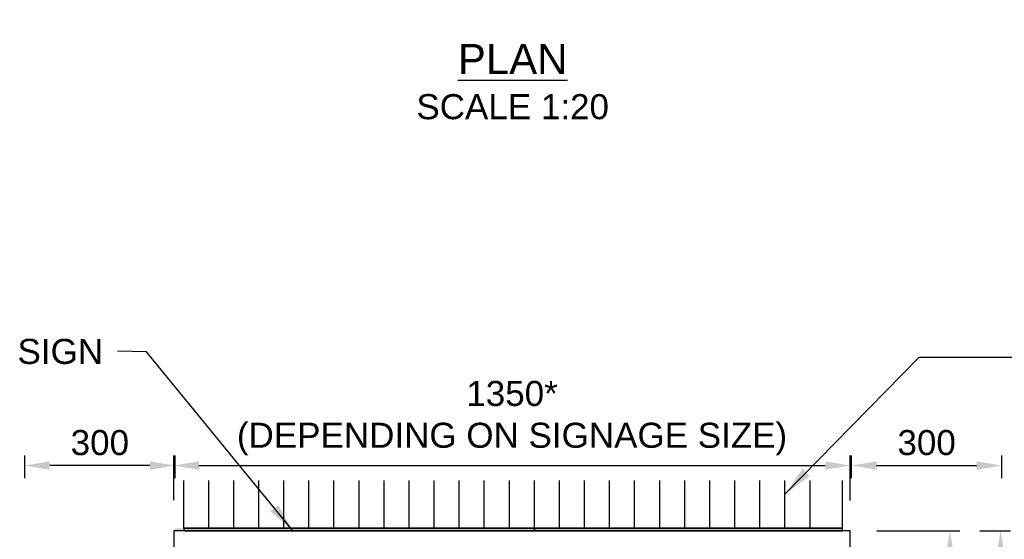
# Model space of a CAD drawing. Header units: metres. Extents: x -4024927 to 10167049, y -539908 to 13839353.
# Tile 93 of 211: x 1374403 to 1376368, y -64178 to -63141. Entities that reach past the tile are written whole.
import ezdxf
from ezdxf import colors
from ezdxf.entities.mleader import LeaderData, LeaderLine
from ezdxf.math import Vec2, Vec3

# ---------------------------------------------------------------- set-up
doc = ezdxf.new("R2010")
doc.units = ezdxf.units.M
doc.linetypes.add('CONTIUOUS', pattern=[0])
doc.layers.add('.', color=7, linetype='Continuous', plot=False)
for name, color, linetype in [('C-ANNO-DIMS', 1, 'Continuous'), ('C-DETL-DIMS', 2, 'Continuous'), ('C-DETL-SIGN-EDGE', 2, 'Continuous'), ('E-DETL-GRPH-07CN', 2, 'Continuous'), ('EL-AGLI-EQUP-PAPI-N-RefEdit0', 1, 'CONTIUOUS'), ('s-text', 2, 'Continuous'), ('Z0000T_GTEXT', 2, 'Continuous')]:
    doc.layers.add(name, color=color, linetype=linetype)
doc.styles.add('Arial', font='arial.ttf')
doc.styles.get("Standard").update_dxf_attribs({"font": 'arial.ttf'})
doc.dimstyles.new('WSA_Dim-20', dxfattribs={"dimscale": 20, "dimtxt": 3.5, "dimasz": 3, "dimexe": 1, "dimexo": 3, "dimgap": 1, "dimtad": 1, "dimdec": 0, "dimrnd": 1, "dimzin": 0, "dimdsep": 46, "dimtxsty": 'Arial', "dimcen": 0, "dimclrd": 1, "dimclre": 8, "dimclrt": 2, "dimadec": 3, "dimazin": 0, "dimtfac": 0.3333, "dimtdec": 0, "dimtix": 1, "dimtmove": 0, "dimatfit": 3, "dimfxl": 5, "dimtfill": 1, "dimtolj": 1, "dimtzin": 0, "dimarcsym": 1})

# ---------------------------------------------------------------- blocks, each defined once
blk = doc.blocks.new('*D1219')
at = {"layer": 'C-ANNO-DIMS', "color": 8, "lineweight": -2, "transparency": 16777216}
for p, q in [((1374710.5, -64099.5), (1374710.5, -64010.7)), ((1376060.5, -64100.7), (1376060.5, -64010.7))]:
    blk.add_line(p, q, dxfattribs=at)
at = {"layer": 'C-ANNO-DIMS', "color": 1, "lineweight": -2, "transparency": 16777216}
blk.add_line((1374760.5, -64030.7), (1376010.5, -64030.7), dxfattribs=at)
at = {"layer": 'C-ANNO-DIMS', "color": 1, "transparency": 16777216}
for points in [[(1374760.5, -64022.4), (1374760.5, -64039), (1374710.5, -64030.7)], [(1376010.5, -64022.4), (1376010.5, -64039), (1376060.5, -64030.7)]]:
    blk.add_solid(points, dxfattribs=at)
at = {"layer": 'Defpoints', "color": 0, "transparency": 16777216}
for p in [(1376060.5, -64030.7), (1374710.5, -64159.5), (1376060.5, -64160.7)]:
    blk.add_point(p, dxfattribs=at)
at = {"layer": 'C-ANNO-DIMS', "color": 2, "transparency": 16777216, "insert": (1375385.5, -63936.1), "char_height": 50, "attachment_point": 5, "style": 'Arial', "bg_fill": 3, "box_fill_scale": 1.1, "bg_fill_color": 256, "bg_fill_true_color": 13158600, "bg_fill_transparency": 0}
blk.add_mtext('\\A1;1350*\\P(DEPENDING ON SIGNAGE SIZE)', dxfattribs=at)
blk = doc.blocks.new('*D1220')
at = {"layer": 'C-ANNO-DIMS', "color": 8, "lineweight": -2, "transparency": 16777216}
for p, q in [((1374412.9, -64055.9), (1374412.9, -64010.7)), ((1374712.9, -64055.9), (1374712.9, -64010.7))]:
    blk.add_line(p, q, dxfattribs=at)
at = {"layer": 'C-ANNO-DIMS', "color": 1, "lineweight": -2, "transparency": 16777216}
blk.add_line((1374662.9, -64030.7), (1374462.9, -64030.7), dxfattribs=at)
at = {"layer": 'C-ANNO-DIMS', "color": 1, "transparency": 16777216}
for points in [[(1374462.9, -64022.4), (1374462.9, -64039), (1374412.9, -64030.7)], [(1374662.9, -64022.4), (1374662.9, -64039), (1374712.9, -64030.7)]]:
    blk.add_solid(points, dxfattribs=at)
at = {"layer": 'Defpoints', "color": 0, "transparency": 16777216}
for p in [(1374412.9, -64030.7), (1374412.9, -64115.9), (1374712.9, -64115.9)]:
    blk.add_point(p, dxfattribs=at)
at = {"layer": 'C-ANNO-DIMS', "color": 2, "transparency": 16777216, "insert": (1374562.9, -63985.2), "char_height": 50, "attachment_point": 5, "style": 'Arial', "bg_fill": 3, "box_fill_scale": 1.1, "bg_fill_color": 256, "bg_fill_true_color": 13158600, "bg_fill_transparency": 0}
blk.add_mtext('\\A1;300', dxfattribs=at)
blk = doc.blocks.new('*D1225')
at = {"layer": 'C-ANNO-DIMS', "color": 8, "lineweight": -2, "transparency": 16777216}
for p, q in [((1376113.3, -64160.7), (1376279.3, -64160.7)), ((1376110.3, -65010.7), (1376279.3, -65010.7))]:
    blk.add_line(p, q, dxfattribs=at)
at = {"layer": 'C-ANNO-DIMS', "color": 1, "lineweight": -2, "transparency": 16777216}
blk.add_line((1376259.3, -64960.7), (1376259.3, -64210.7), dxfattribs=at)
at = {"layer": 'C-ANNO-DIMS', "color": 1, "transparency": 16777216}
for points in [[(1376251, -64210.7), (1376267.7, -64210.7), (1376259.3, -64160.7)], [(1376251, -64960.7), (1376267.7, -64960.7), (1376259.3, -65010.7)]]:
    blk.add_solid(points, dxfattribs=at)
at = {"layer": 'Defpoints', "color": 0, "transparency": 16777216}
for p in [(1376053.3, -64160.7), (1376259.3, -64160.7), (1376050.3, -65010.7)]:
    blk.add_point(p, dxfattribs=at)
at = {"layer": 'C-ANNO-DIMS', "color": 2, "transparency": 16777216, "insert": (1376213.8, -64585.7), "char_height": 50, "attachment_point": 5, "rotation": 90, "style": 'Arial', "bg_fill": 3, "box_fill_scale": 1.1, "bg_fill_color": 256, "bg_fill_true_color": 13158600, "bg_fill_transparency": 0}
blk.add_mtext('\\A1;850', dxfattribs=at)
blk = doc.blocks.new('*D1338')
at = {"layer": 'C-ANNO-DIMS', "color": 8, "lineweight": -2, "transparency": 16777216}
for p, q in [((1376062.9, -64055.9), (1376062.9, -64010.7)), ((1376362.9, -64055.9), (1376362.9, -64010.7))]:
    blk.add_line(p, q, dxfattribs=at)
at = {"layer": 'C-ANNO-DIMS', "color": 1, "lineweight": -2, "transparency": 16777216}
blk.add_line((1376112.9, -64030.7), (1376312.9, -64030.7), dxfattribs=at)
at = {"layer": 'C-ANNO-DIMS', "color": 1, "transparency": 16777216}
for points in [[(1376112.9, -64022.4), (1376112.9, -64039), (1376062.9, -64030.7)], [(1376312.9, -64022.4), (1376312.9, -64039), (1376362.9, -64030.7)]]:
    blk.add_solid(points, dxfattribs=at)
at = {"layer": 'Defpoints', "color": 0, "transparency": 16777216}
for p in [(1376362.9, -64030.7), (1376062.9, -64115.9), (1376362.9, -64115.9)]:
    blk.add_point(p, dxfattribs=at)
at = {"layer": 'C-ANNO-DIMS', "color": 2, "transparency": 16777216, "insert": (1376212.9, -63985.2), "char_height": 50, "attachment_point": 5, "style": 'Arial', "bg_fill": 3, "box_fill_scale": 1.1, "bg_fill_color": 256, "bg_fill_true_color": 13158600, "bg_fill_transparency": 0}
blk.add_mtext('\\A1;300', dxfattribs=at)
blk = doc.blocks.new('*D1248')
at = {"layer": 'C-ANNO-DIMS', "color": 8, "lineweight": -2, "transparency": 16777216}
for p, q in [((1376319.3, -64160.7), (1376380.5, -64160.7)), ((1376140.5, -65110.7), (1376380.5, -65110.7))]:
    blk.add_line(p, q, dxfattribs=at)
at = {"layer": 'C-ANNO-DIMS', "color": 1, "lineweight": -2, "transparency": 16777216}
blk.add_line((1376360.5, -64210.7), (1376360.5, -65060.7), dxfattribs=at)
at = {"layer": 'C-ANNO-DIMS', "color": 1, "transparency": 16777216}
for points in [[(1376352.2, -64210.7), (1376368.9, -64210.7), (1376360.5, -64160.7)], [(1376352.2, -65060.7), (1376368.9, -65060.7), (1376360.5, -65110.7)]]:
    blk.add_solid(points, dxfattribs=at)
at = {"layer": 'Defpoints', "color": 0, "transparency": 16777216}
for p in [(1376259.3, -64160.7), (1376080.5, -65110.7), (1376360.5, -65110.7)]:
    blk.add_point(p, dxfattribs=at)
at = {"layer": 'C-ANNO-DIMS', "color": 2, "transparency": 16777216, "insert": (1376315, -64635.7), "char_height": 50, "attachment_point": 5, "rotation": 90, "style": 'Arial', "bg_fill": 3, "box_fill_scale": 1.1, "bg_fill_color": 256, "bg_fill_true_color": 13158600, "bg_fill_transparency": 0}
blk.add_mtext('\\A1;950', dxfattribs=at)

msp = doc.modelspace()

# ---------------------------------------------------------------- hatches: boundary and pattern name
at = {"layer": '.', "ltscale": 0.5}
h = msp.add_hatch(color=3, dxfattribs=at)
h.dxf.hatch_style = 1
h.paths.add_polyline_path([(1375341.74, -64160.66), (1375341.74, -64155.66), (1374712.94, -64155.66), (1374712.94, -64160.66)])
h.paths.add_polyline_path([(1375341.74, -64155.66), (1375341.74, -64160.66), (1375430.2, -64160.66), (1375430.2, -64155.66)])
h = msp.add_hatch(color=3, dxfattribs=at)
h.dxf.hatch_style = 1
h.paths.add_polyline_path([(1376045.17, -64160.66), (1376045.17, -64155.66), (1375430.2, -64155.66), (1375430.2, -64160.66)])

# ---------------------------------------------------------------- linework, layer by layer
at = {"layer": 'C-DETL-DIMS', "color": 2, "ltscale": 0.5}
for points in [[(1374730.2, -64155.66), (1374730.2, -64060.66)], [(1374730.2, -64155.66), (1374730.2, -64060.66)], [(1374780.2, -64155.66), (1374780.2, -64060.66)], [(1374830.2, -64155.66), (1374830.2, -64060.66)], [(1374880.2, -64155.66), (1374880.2, -64060.66)], [(1374930.2, -64155.66), (1374930.2, -64060.66)], [(1374980.2, -64155.66), (1374980.2, -64060.66)], [(1375030.2, -64155.66), (1375030.2, -64060.66)], [(1375080.2, -64155.66), (1375080.2, -64060.66)], [(1375130.2, -64155.66), (1375130.2, -64060.66)], [(1375180.2, -64155.66), (1375180.2, -64060.66)], [(1375230.2, -64155.66), (1375230.2, -64060.66)], [(1375280.2, -64155.66), (1375280.2, -64060.66)], [(1375330.2, -64155.66), (1375330.2, -64060.66)], [(1375380.2, -64155.66), (1375380.2, -64060.66)], [(1375430.2, -64160.66), (1375430.2, -64060.66)], [(1375430.2, -64155.66), (1375430.2, -64060.66)], [(1375430.2, -64155.66), (1375430.2, -64060.66)], [(1375480.2, -64155.66), (1375480.2, -64060.66)], [(1375530.2, -64155.66), (1375530.2, -64060.66)], [(1375580.2, -64155.66), (1375580.2, -64060.66)], [(1375630.2, -64155.66), (1375630.2, -64060.66)], [(1375680.2, -64155.66), (1375680.2, -64060.66)], [(1375730.2, -64155.66), (1375730.2, -64060.66)], [(1375780.2, -64155.66), (1375780.2, -64060.66)], [(1375830.2, -64155.66), (1375830.2, -64060.66)], [(1375880.2, -64155.66), (1375880.2, -64060.66)], [(1375930.2, -64155.66), (1375930.2, -64060.66)], [(1375980.2, -64155.66), (1375980.2, -64060.66)], [(1376045.17, -64160.66), (1376045.17, -64060.66)], [(1374730.2, -64155.66), (1374730.2, -64160.66)], [(1375341.74, -64155.66), (1374730.2, -64155.66), (1374730.2, -64160.66), (1375341.74, -64160.66)], [(1375341.74, -64160.66), (1375430.2, -64160.66), (1375430.2, -64155.66), (1375341.74, -64155.66)], [(1375430.2, -64155.66), (1375430.2, -64160.66)], [(1376045.17, -64155.66), (1375430.2, -64155.66), (1375430.2, -64160.66), (1376045.17, -64160.66)]]:
    msp.add_lwpolyline(points, dxfattribs=at)
at = {"layer": 'C-DETL-SIGN-EDGE'}
for p, q in [((1374730.2, -64155.66), (1375341.74, -64155.66)), ((1375341.74, -64155.66), (1375430.2, -64155.66)), ((1375430.2, -64155.66), (1376045.17, -64155.66))]:
    msp.add_line(p, q, dxfattribs=at)
at = {"layer": 'E-DETL-GRPH-07CN'}
for points in [[(1375341.74, -64160.66), (1374710.53, -64160.66), (1374712.94, -65010.66), (1375341.74, -65010.66)], [(1375460.53, -64160.66), (1375341.74, -64160.66)], [(1375462.94, -65010.66), (1376062.94, -65010.66), (1376060.53, -64160.66), (1375460.53, -64160.66)]]:
    msp.add_lwpolyline(points, dxfattribs=at)

# ---------------------------------------------------------------- texts
at = {"layer": 's-text'}
msp.add_text('GUIDANCE SIGN', height=50, dxfattribs=at).set_placement((1374010.53, -63828.02))
at = {"layer": 'Z0000T_GTEXT', "insert": (1375627.81, -63189.73), "char_height": 70, "width": 482.0655, "attachment_point": 3, "style": 'Arial'}
msp.add_mtext('\\pxqc;{\\H0.85714x;\\LPLAN\\H1.16667x;\\P\\H0.71429x;\\lSCALE 1:20}', dxfattribs=at)

# ---------------------------------------------------------------- leaders
at = {"layer": 'C-ANNO-DIMS'}
for points in [[(1374949.14, -64162.33), (1374655.96, -63804.09), (1374597.94, -63802.83)], [(1375930.2, -64087.64), (1376198.25, -63814.45), (1376587.73, -63814.45)]]:
    msp.add_leader(points, dimstyle='WSA_Dim-20', dxfattribs=at)

# ---------------------------------------------------------------- next in the draw order: dimensions: what is measured, and where the dimension line sits
dim = msp.add_linear_dim(base=(1376060.53, -64030.7), p1=(1374710.53, -64159.53), p2=(1376060.53, -64160.66), text='<>*\\P(DEPENDING ON SIGNAGE SIZE)', dimstyle='WSA_Dim-20', override={"dimtxt": 2.5, "dimasz": 2.5}, dxfattribs=at)
dim.commit()
dim.dimension.update_dxf_attribs({"geometry": '*D1219', "text_midpoint": (1375385.53, -63936.14)})

# ---------------------------------------------------------------- next in the draw order: dimensions: what is measured, and where the dimension line sits
for base, p1, p2, angle, picture, middle in [((1374412.94, -64030.7), (1374712.94, -64115.87), (1374412.94, -64115.87), 180, '*D1220', (1374562.94, -63985.15)), ((1376259.34, -64160.66), (1376050.31, -65010.66), (1376053.27, -64160.66), 90, '*D1225', (1376213.82, -64585.66))]:
    dim = msp.add_linear_dim(base=base, p1=p1, p2=p2, angle=angle, dimstyle='WSA_Dim-20', override={"dimtxt": 2.5, "dimasz": 2.5}, dxfattribs=at)
    dim.commit()
    dim.dimension.update_dxf_attribs({"geometry": picture, "text_midpoint": middle})
dim = msp.add_linear_dim(base=(1376362.94, -64030.7), p1=(1376062.94, -64115.87), p2=(1376362.94, -64115.87), dimstyle='WSA_Dim-20', override={"dimtxt": 2.5, "dimasz": 2.5, "dimtmove": 1}, dxfattribs=at)
dim.commit()
dim.dimension.update_dxf_attribs({"geometry": '*D1338', "text_midpoint": (1376212.94, -63985.15)})

# ---------------------------------------------------------------- next in the draw order: dimensions: what is measured, and where the dimension line sits
dim = msp.add_linear_dim(base=(1376360.55, -65110.66), p1=(1376259.34, -64160.66), p2=(1376080.53, -65110.66), angle=90, dimstyle='WSA_Dim-20', override={"dimtxt": 2.5, "dimasz": 2.5}, dxfattribs=at)
dim.commit()
dim.dimension.update_dxf_attribs({"geometry": '*D1248', "text_midpoint": (1376315.02, -64635.66)})

# ---------------------------------------------------------------- next in the draw order: leaders
at = {"layer": 'C-ANNO-DIMS', "color": 0}
ml = msp.add_multileader_mtext('Standard', dxfattribs=at)
ml.set_content('FRANGIBLE COUPLING \\PSEE DETAIL 1', color=2, style='Arial')
ml.set_leader_properties(color=1)
ml.build(insert=Vec2(0, 0))
ml.multileader.update_dxf_attribs({"dogleg_length": 1, "arrow_head_size": 50, "scale": 20})
ctx = ml.context
ctx.base_point, ctx.scale, ctx.char_height, ctx.arrow_head_size, ctx.landing_gap_size, ctx.plane_origin = Vec3(1373235.47, -64117.06), 20, 50, 50, 20, Vec3(1374780.14, -64809.13)
ctx.text_align_type = 2
notes = []
notes.append((ctx, [(0, (1, 1, 0), (1374065.53, -64117.06), (-1, 0), 20, [(0, [(1375066.85, -65048.66)], 0, [])])]))
ctx.mtext.insert, ctx.mtext.width, ctx.mtext.alignment, ctx.mtext.flow_direction = Vec3(1374025.53, -64091.63), 1312.7535, 3, 5
for ctx, leaders in notes:
    for number, flags, end, landing, length, lines in leaders:
        leader = LeaderData()
        leader.index, (leader.has_last_leader_line, leader.has_dogleg_vector, leader.attachment_direction) = number, flags
        leader.last_leader_point, leader.dogleg_vector, leader.dogleg_length = Vec3(end), Vec3(landing), length
        for number, points, colour, breaks in lines:
            line = LeaderLine()
            line.index, line.vertices, line.color, line.breaks = number, Vec3.list(points), colors.encode_raw_color(colour), breaks
            leader.lines.append(line)
        ctx.leaders.append(leader)

# ---------------------------------------------------------------- next in the draw order: linework, layer by layer
at = {"layer": 'EL-AGLI-EQUP-PAPI-N-RefEdit0'}
msp.add_arc((3071061.1, 6743365.78), 7095987.63, 260.537675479, 260.537675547, dxfattribs=at)

doc.saveas('drawing.dxf')
